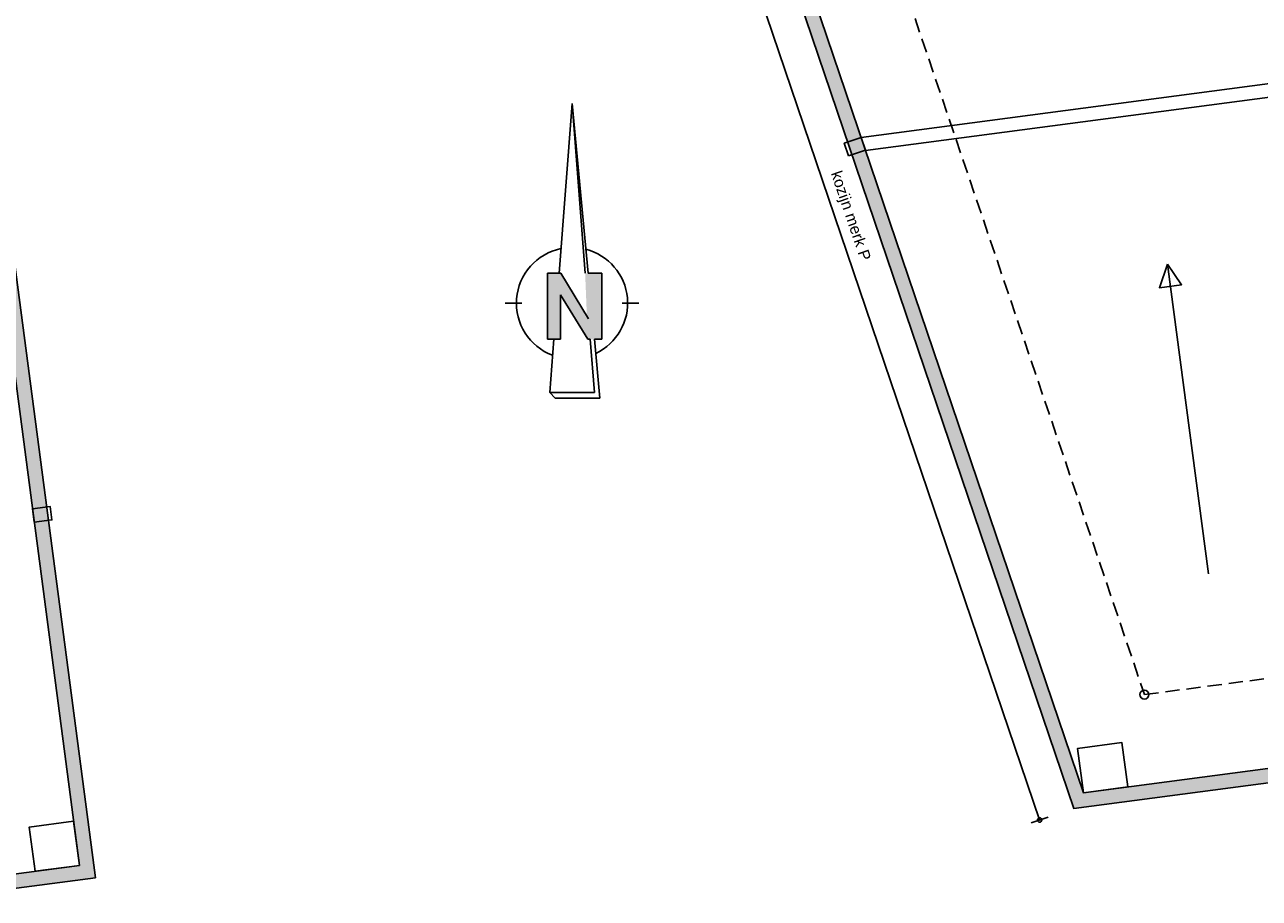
# Model space of a CAD drawing. Header units: millimetres. Extents: x 29775 to 122352, y 25482 to 104177.
# Tile 13 of 20: x 67023 to 94687, y 29694 to 49260. Entities that reach past the tile are written whole.
import ezdxf

# ---------------------------------------------------------------- set-up
doc = ezdxf.new("R2010")
doc.units = ezdxf.units.MM
doc.header["$LTSCALE"] = 100
doc.linetypes.add('HIDDEN2', pattern=[4.7625, 3.175, -1.5875])
for name, color, linetype in [('Alg-Dun-Az', 8, 'Continuous'), ('bib', 9, 'Continuous'), ('BiWand-Bakst-Drs', 3, 'Continuous'), ('Construct-Beton-Drs', 4, 'Continuous'), ('Daken-Staal-Drs', 3, 'Continuous'), ('Dakopening-Alg-Az', 1, 'Continuous'), ('dakrandarceer', 8, 'Continuous'), ('Isolatie-Alg-Drs', 1, 'Continuous'), ('Plafond-Hout-Drs', 1, 'Continuous')]:
    doc.layers.add(name, color=color, linetype=linetype)
doc.styles.add('BOS3', font='arial.ttf')
doc.dimstyles.new('BOS3', dxfattribs={"dimtxt": 2.5, "dimasz": 2, "dimexe": 2, "dimexo": 0, "dimgap": 1.5, "dimtad": 1, "dimdec": 3, "dimdsep": 46, "dimtxsty": 'BOS3', "dimblk": 'SMALL', "dimblk1": 'SMALL', "dimblk2": 'SMALL', "dimcen": 2.5, "dimclrd": 1, "dimclre": 1, "dimclrt": 2, "dimadec": 4, "dimazin": 2, "dimtfac": 1, "dimtdec": 3, "dimtix": 1, "dimtmove": 2, "dimatfit": 3, "dimfxl": 2, "dimfxlon": 1, "dimtvp": 1, "dimtolj": 1, "dimtzin": 0, "dimarcsym": 0})

# ---------------------------------------------------------------- blocks, each defined once
blk = doc.blocks.new('noordpijl 3')
at = {"layer": 'Alg-Dun-Az'}
for p, q in [((-146, -1900), (0, 0)), ((0, 0), (180, -1900)), ((146, -1900), (0, 0)), ((-277, -1900), (-127, -1900)), ((-277, -2638), (-277, -1900)), ((-127, -1900), (185, -2409)), ((180, -1900), (333, -1900)), ((333, -1900), (333, -2638)), ((-129, -2141), (-129, -2638)), ((176, -2638), (-129, -2141)), ((-751, -2234), (-564, -2234)), ((562, -2234), (749, -2234)), ((-129, -2638), (-277, -2638)), ((-205, -2638), (-251, -3235)), ((203, -2638), (176, -2638)), ((249, -3235), (203, -2638)), ((249, -2638), (311, -3297)), ((333, -2638), (249, -2638)), ((-251, -3235), (249, -3235)), ((-189, -3297), (-251, -3235)), ((311, -3297), (-189, -3297))]:
    blk.add_line(p, q, dxfattribs=at)
for start, end in [(101.4591, 249.5213), (295.2122, 75.5532)]:
    blk.add_arc((-1, -2234), 623, start, end, dxfattribs=at)
for points in [[(-277, -2638), (-277, -1900), (-129, -2638), (-127, -1900)], [(-129, -2141), (176, -2638), (-127, -1900), (185, -2409)], [(333, -1900), (333, -2638), (146, -1900), (176, -2638)]]:
    blk.add_solid(points, dxfattribs=at)
blk = doc.blocks.new('_Small')
at = {"color": 0, "linetype": 'ByBlock', "lineweight": -2}
blk.add_circle((0, 0), 0.25, dxfattribs=at)
blk = doc.blocks.new('*D501')
at = {"layer": 'DEFPOINTS', "color": 0, "transparency": 16777216}
for p in [(81417, 58548), (80653, 58289), (90528, 31708)]:
    blk.add_point(p, dxfattribs=at)
at = {"layer": 'Plafond-Hout-Drs', "color": 1, "lineweight": -2, "transparency": 16777216}
for p, q in [((80843, 58353), (80464, 58224)), ((89764, 31448), (80653, 58289)), ((89954, 31513), (89575, 31384))]:
    blk.add_line(p, q, dxfattribs=at)
at = {"layer": 'Plafond-Hout-Drs', "color": 1, "lineweight": -2, "transparency": 16777216, "xscale": 200, "yscale": 200, "zscale": 200}
for p, rotation in [((80653, 58289), 108.7501003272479), ((89764, 31448), 288.7501003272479)]:
    blk.add_blockref('_Small', p, dxfattribs=dict(at, rotation=rotation))
at = {"layer": 'Plafond-Hout-Drs', "color": 2, "transparency": 16777216, "insert": (85504, 44969), "char_height": 250, "attachment_point": 5, "rotation": 288.7501, "style": 'BOS3'}
blk.add_mtext('\\A1;kozijn merk P', dxfattribs=at)

msp = doc.modelspace()

# ---------------------------------------------------------------- hatches: boundary and pattern name
at = {"layer": 'dakrandarceer'}
h = msp.add_hatch(color=252, dxfattribs=at)
h.dxf.hatch_style = 1
h.paths.add_polyline_path([(95717.184, 103863.3012), (82803.4646, 99479.6841), (73864.4442, 96445.2956), (75625.9324, 91256.1184), (75928.9501, 91358.9791), (74270.3224, 96245.1385), (82906.3252, 99176.6665), (83209.3429, 99279.5271), (95450.8166, 103434.9475), (104607.3814, 33883.9324), (90746.6343, 32059.1304), (81635.3106, 58899.487), (81312.0216, 58856.9252), (90528.0322, 31707.5896), (104966.4122, 33608.4384)])
h = msp.add_hatch(color=252, dxfattribs=at)
h.dxf.hatch_style = 1
h.paths.add_polyline_path([(82626.2536, 54985.3449), (82521.3772, 55294.299), (65273.6916, 53023.5981), (65315.46, 52706.3357)])
h.paths.add_polyline_path([(65632.7224, 52748.1041), (65315.46, 52706.3357), (68248.3836, 30428.5697), (65075.76, 30010.8859), (65117.5284, 29693.6235), (68607.4143, 30153.0757)])

# ---------------------------------------------------------------- linework, layer by layer
at = {"layer": 'BiWand-Bakst-Drs'}
for points in [[(85482.6005, 46321.6761), (85861.371, 46450.2566), (85764.9356, 46734.3344), (85386.1652, 46605.7539)], [(67236.1546, 38117.2248), (67632.732, 38169.4398), (67593.5708, 38466.8728), (67196.9934, 38414.6578)]]:
    msp.add_lwpolyline(points, close=True, dxfattribs=at)
at = {"layer": 'Construct-Beton-Drs', "color": 4, "linetype": 'HIDDEN2'}
msp.add_lwpolyline([(84371.0613, 57062.3048), (92112.8836, 34256.2584), (102358.5093, 35605.1206), (102150.0154, 37188.9567)], dxfattribs=at)
at = {"layer": 'Construct-Beton-Drs'}
for points in [[(90746.6343, 32059.1304), (91738.0792, 32189.6566), (91607.553, 33181.1014), (90616.1081, 33050.5752)], [(67256.9387, 30298.0435), (68248.3836, 30428.5697), (68117.8574, 31420.0146), (67126.4125, 31289.4884)]]:
    msp.add_lwpolyline(points, close=True, dxfattribs=at)
at = {"layer": 'Construct-Beton-Drs', "color": 4}
msp.add_circle((92112.8836, 34256.2584), 100, dxfattribs=at)
at = {"layer": 'Daken-Staal-Drs'}
for points in [[(95717.184, 103863.3012), (82803.4646, 99479.6841), (73864.4442, 96445.2956), (75625.9324, 91256.1184), (75928.9501, 91358.9791), (74270.3224, 96245.1385), (82906.3252, 99176.6665), (83209.3429, 99279.5271), (95450.8166, 103434.9475), (104607.3814, 33883.9324), (90746.6343, 32059.1304), (81635.3106, 58899.487), (81312.0216, 58856.9252), (90528.0322, 31707.5896), (104966.4122, 33608.4384)], [(65075.76, 30010.8859), (65117.5284, 29693.6235), (68607.4143, 30153.0757), (65632.7224, 52748.1041), (65315.46, 52706.3357), (68248.3836, 30428.5697), (65075.76, 30010.8859)]]:
    msp.add_lwpolyline(points, close=True, dxfattribs=at)
at = {"layer": 'Dakopening-Alg-Az'}
for p, q in [((85764.9356, 46734.3346), (102618.6437, 48953.1674)), ((85863.2592, 46444.6905), (102657.8016, 48655.7339))]:
    msp.add_line(p, q, dxfattribs=at)
at = {"layer": 'Isolatie-Alg-Drs'}
msp.add_line((92631.9172, 43898.0358), (93545.6005, 36957.9218), dxfattribs=at)
msp.add_lwpolyline([(92631.9172, 43898.0358), (92945.0415, 43434.9449), (92449.3191, 43369.6818), (92631.9172, 43898.0358)], close=True, dxfattribs=at)

# ---------------------------------------------------------------- block references
at = {"layer": 'bib', "xscale": 2, "yscale": 2, "zscale": 2}
msp.add_blockref('noordpijl 3', (79289.2253, 47491.5669), dxfattribs=at)

# ---------------------------------------------------------------- dimensions: what is measured, and where the dimension line sits
at = {"layer": 'Plafond-Hout-Drs'}
dim = msp.add_aligned_dim(p1=(90528.0322, 31707.5896), p2=(81416.898, 58547.9711), distance=806.528, text='kozijn merk P', dimstyle='BOS3', override={"dimscale": 0, "dimtix": 1, "dimtofl": 1, "dimtmove": 2, "dimatfit": 3}, dxfattribs=at)
dim.commit()
dim.dimension.update_dxf_attribs({"geometry": '*D501', "text_midpoint": (85503.9449, 44968.7383)})

doc.saveas('drawing.dxf')
